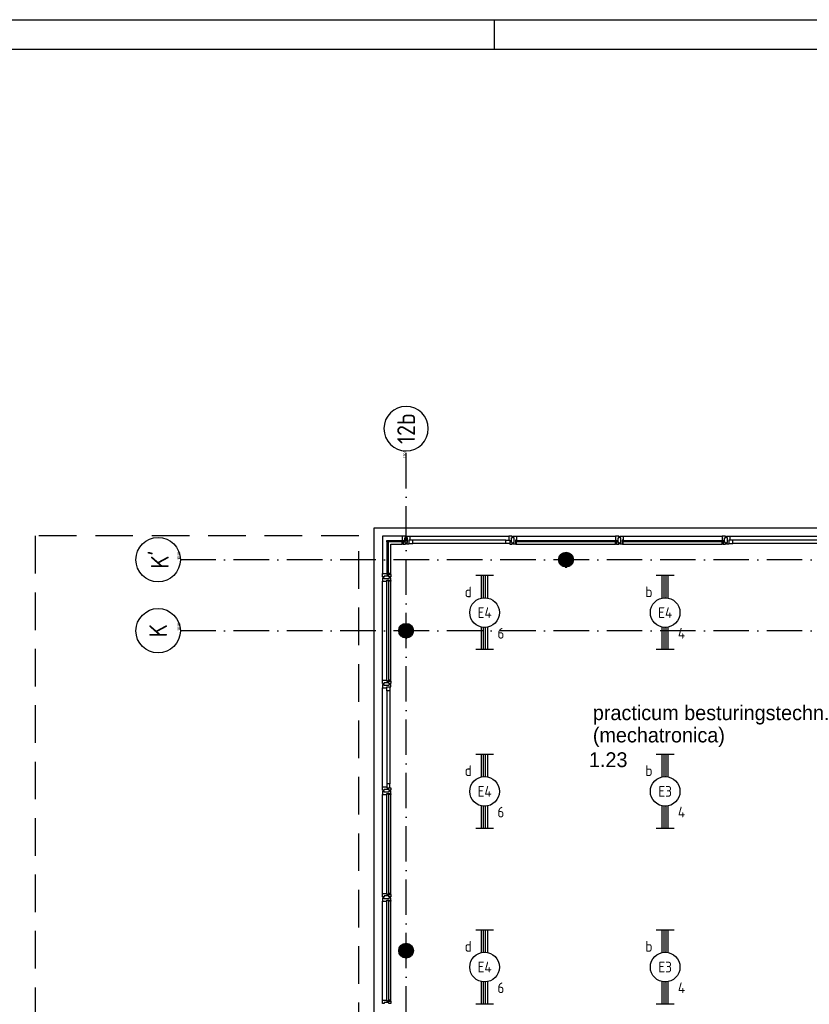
# Model space of a CAD drawing. Header units: millimetres. Extents: x 84333 to 240712, y -2244 to 84291.
# Tile 40 of 87: x 134295 to 147624, y 67670 to 84291. Entities that reach past the tile are written whole.
import ezdxf
from ezdxf.enums import TextEntityAlignment as Align

# ---------------------------------------------------------------- set-up
doc = ezdxf.new("R2010")
doc.units = ezdxf.units.MM
doc.header["$LTSCALE"] = 100
doc.linetypes.add('DASHDOT', pattern=[9, 6, -1.5, 0, -1.5])
doc.linetypes.add('HIDDEN', pattern=[9.525, 6.35, -3.175])
doc.layers.get('0').update_dxf_attribs({"linetype": 'CONTINUOUS'})
for name, color, linetype in [('AFDELING', 4, 'CONTINUOUS'), ('AL$1----_MAATVOERING', 7, 'CONTINUOUS'), ('AL$7----_STRAMIEN', 1, 'DASHDOT'), ('AL21----_BUITENWAND', 4, 'CONTINUOUS'), ('AL28----_KONSTRUKTIE', 3, 'CONTINUOUS'), ('AL31----_BUITENKOZ', 7, 'CONTINUOUS'), ('ALN-----_BLOCKNAAM', 2, 'CONTINUOUS'), ('ALXAA---_GEWBETON', 12, 'CONTINUOUS'), ('ALXOU---_GLAS', 7, 'CONTINUOUS'), ('BOUW', 8, 'CONTINUOUS'), ('EB63101-_ATTRIB', 2, 'CONTINUOUS'), ('EL63101-_LICHT-ARM', 3, 'CONTINUOUS'), ('EL6441--_DATACOM', 3, 'CONTINUOUS'), ('LIJN025', 10, 'CONTINUOUS'), ('LIJN050', 90, 'CONTINUOUS'), ('TEKST25', 10, 'CONTINUOUS'), ('TEKST35', 50, 'CONTINUOUS'), ('TEKST50', 90, 'CONTINUOUS')]:
    doc.layers.add(name, color=color, linetype=linetype)
doc.styles.add('1_8', font='ISO', dxfattribs={"height": 1.8})
doc.styles.add('BURO-025', font='BUROFONT.shx', dxfattribs={"height": 250})
doc.styles.add('ISO', font='ISO.SHX')
doc.styles.add('ROMAND', font='romand')
doc.styles.get("Standard").update_dxf_attribs({"font": 'iso.shx'})
doc.styles.add('TECHNIC', font='technic_.ttf')

# ---------------------------------------------------------------- blocks, each defined once
blk = doc.blocks.new('A0-GE')
at = {"layer": 'LIJN025'}
blk.add_line((516, 836), (516, 841), dxfattribs=at)
blk.add_lwpolyline([(1500, 841), (1500, 0), (0, 0), (0, 841)], close=True, dxfattribs=at)
at = {"layer": 'LIJN050', "const_width": 0.2}
blk.add_lwpolyline([(1495, 836), (25, 836), (25, 5), (1495, 5)], close=True, dxfattribs=at)
at = {"layer": 'TEKST25', "style": 'ROMAND', "width": 2.899115}
blk.add_attdef('STATUS', text='', height=2.5, dxfattribs=at).set_placement((1454, 71.5), (1493, 71.5), align=Align.FIT)
at = {"layer": 'TEKST25', "style": 'ISO'}
for tag, p in [('E', (1455.25, 66)), ('NAAM-E', (1466.75, 66)), ('DATUM-E', (1485, 66)), ('D', (1455.25, 61)), ('NAAM-D', (1466.75, 61)), ('DATUM-D', (1485, 61)), ('C', (1455.25, 56)), ('NAAM-C', (1466.75, 56)), ('DATUM-C', (1485, 56)), ('B', (1455.25, 51)), ('NAAM-B', (1466.75, 51)), ('DATUM-B', (1485, 51)), ('A', (1455.25, 46)), ('NAAM-A', (1466.75, 46)), ('DATUM-A', (1485, 46))]:
    blk.add_attdef(tag, text='', height=2.5, dxfattribs=at).set_placement(p, align=Align.CENTER)
for tag, p in [('DATUM', (1332.75, 36.25)), ('SCHAAL', (1368, 36.25)), ('GETEKEND', (1398.25, 36.25)), ('GECONTOL.', (1433, 36.25)), ('FORMAAT', (1463.25, 28.25))]:
    blk.add_attdef(tag, p, '', height=2.5, dxfattribs=at)
at = {"layer": 'TEKST35', "style": 'ISO'}
for tag, p in [('PROJECT', (1334.5, 72.5)), ('PLAATS', (1334.5, 63.5)), ('INSTALLATIE-REGEL1', (1334.5, 52.5)), ('INSTALLATIE-REGEL2', (1334.5, 43.5))]:
    blk.add_attdef(tag, p, '', height=4, dxfattribs=at)
blk.add_attdef('PROJ.NR.', text='', height=4, dxfattribs=at).set_placement((1481, 23), align=Align.CENTER)
at = {"layer": 'TEKST50', "style": 'ISO'}
blk.add_attdef('FILE-NAAM', text='', height=5, dxfattribs=at).set_placement((1473.5, 7.5), align=Align.CENTER)
blk = doc.blocks.new('EJ3T20')
at = {"color": 0}
for p, q in [((-6.25, -1.5), (-6.25, 1.5)), ((-6.25, 0.52), (-2.44, 0.52)), ((-6.25, 0.17), (-2.49, 0.17)), ((2.44, 0.52), (6.25, 0.52)), ((2.49, 0.17), (6.25, 0.17)), ((6.25, -1.5), (6.25, 1.5)), ((-6.25, -0.17), (-2.49, -0.17)), ((-6.25, -0.52), (-2.44, -0.52)), ((2.44, -0.52), (6.25, -0.52)), ((2.49, -0.17), (6.25, -0.17))]:
    blk.add_line(p, q, dxfattribs=at)
blk.add_circle((0, 0), 2.5, dxfattribs=at)
at = {"color": 0, "style": '1_8'}
for tag, flags, p in [('SCHAK', 8, (3.5, 2.75)), ('A_CODE', 8, (0, 0)), ('GROEP', 8, (-3.5, -2.75)), ('KAST', 9, (3.5, -2.75))]:
    blk.add_attdef(tag, text='', height=1.8, dxfattribs=dict(at, flags=flags)).set_placement(p, align=Align.MIDDLE)
blk = doc.blocks.new('1011')
at = {"layer": 'AL$7----_STRAMIEN', "color": 7, "linetype": 'Continuous'}
blk.add_circle((-750, 0), 750, dxfattribs=at)
at = {"layer": 'AL$7----_STRAMIEN', "color": 3, "linetype": 'Continuous'}
blk.add_attdef('STR-NAAM', text='', height=600, rotation=360, dxfattribs=at).set_placement((-750, 0), align=Align.MIDDLE)
at = {"layer": 'ALN-----_BLOCKNAAM', "linetype": 'Continuous'}
blk.add_text('1011', height=100, dxfattribs=at).set_placement((0, 0))
blk = doc.blocks.new('1010')
at = {"layer": 'AL$7----_STRAMIEN', "color": 7, "linetype": 'Continuous'}
blk.add_circle((0, 750), 750, dxfattribs=at)
at = {"layer": 'AL$7----_STRAMIEN', "color": 3, "linetype": 'Continuous'}
blk.add_attdef('STR-NAAM', text='', height=600, rotation=360, dxfattribs=at).set_placement((0, 750), align=Align.MIDDLE)
at = {"layer": 'ALN-----_BLOCKNAAM', "linetype": 'Continuous'}
blk.add_text('1010', height=100, dxfattribs=at).set_placement((0, 0))
blk = doc.blocks.new('A$C13e6995e')
at = {"layer": 'AL$1----_MAATVOERING', "color": 8, "linetype": 'HIDDEN'}
for p, q in [((55685, 77820), (50225, 77820)), ((50225, 77820), (50225, 68355)), ((55685, 68355), (55685, 77820))]:
    blk.add_line(p, q, dxfattribs=at)
at = {"layer": 'AL$7----_STRAMIEN', "color": 1}
for p, q in [((56485, 40820), (56485, 79257)), ((92876, 77420), (52674, 77420)), ((92876, 76220), (52674, 76220))]:
    blk.add_line(p, q, dxfattribs=at)
at = {"layer": 'AL21----_BUITENWAND', "color": 8}
for p, q in [((55945, 68185), (55945, 77960)), ((55945, 77960), (89425, 77960))]:
    blk.add_line(p, q, dxfattribs=at)
at = {"layer": 'AL28----_KONSTRUKTIE', "color": 8}
for centre in [(59185, 77420), (56485, 76220), (56485, 70820)]:
    blk.add_circle(centre, 125, dxfattribs=at)
at = {"layer": 'AL31----_BUITENKOZ', "color": 8}
for p, q in [((56420, 77819), (56086, 77819)), ((56086, 77819), (56086, 77185)), ((56550, 77819), (58220, 77819)), ((58350, 77819), (60020, 77819)), ((60150, 77819), (61820, 77819)), ((61950, 77819), (63620, 77819)), ((56225, 77185), (56225, 77680)), ((56225, 77680), (56420, 77680)), ((58170, 77747), (56600, 77747)), ((58170, 77693), (56600, 77693)), ((58350, 77680), (60020, 77680)), ((60150, 77680), (61820, 77680)), ((63570, 77747), (62000, 77747)), ((63570, 77693), (62000, 77693)), ((56086, 75385), (56086, 77055)), ((56225, 75385), (56225, 77055)), ((56086, 73585), (56086, 75255)), ((56158, 75205), (56158, 73635)), ((56212, 75205), (56212, 73635)), ((56086, 71785), (56086, 73455)), ((56225, 71785), (56225, 73455)), ((56086, 69985), (56086, 71655)), ((56225, 69985), (56225, 71655))]:
    blk.add_line(p, q, dxfattribs=at)
at = {"layer": 'AL31----_BUITENKOZ', "color": 8, "linetype": 'Continuous'}
for p, q in [((56457, 77819), (56420, 77819)), ((56420, 77819), (56420, 77812)), ((56420, 77812), (56420, 77808)), ((56420, 77808), (56420, 77800)), ((56420, 77800), (56420, 77747)), ((56476, 77819), (56457, 77819)), ((56462, 77710), (56462, 77790)), ((56462, 77790), (56476, 77790)), ((56476, 77813), (56476, 77819)), ((56476, 77799), (56476, 77813)), ((56476, 77790), (56476, 77799)), ((56476, 77799), (56476, 77799)), ((56494, 77813), (56494, 77819)), ((56494, 77819), (56513, 77819)), ((56494, 77800), (56494, 77813)), ((56494, 77790), (56494, 77800)), ((56494, 77800), (56494, 77800)), ((56508, 77790), (56494, 77790)), ((56508, 77710), (56508, 77790)), ((56513, 77819), (56550, 77819)), ((56550, 77819), (56550, 77812)), ((56550, 77812), (56550, 77808)), ((56550, 77808), (56550, 77800)), ((56550, 77800), (56550, 77747)), ((58257, 77819), (58220, 77819)), ((58220, 77819), (58220, 77812)), ((58220, 77812), (58220, 77808)), ((58220, 77808), (58220, 77800)), ((58220, 77800), (58220, 77747)), ((58276, 77819), (58257, 77819)), ((58262, 77710), (58262, 77790)), ((58262, 77790), (58276, 77790)), ((58276, 77813), (58276, 77819)), ((58276, 77799), (58276, 77813)), ((58276, 77790), (58276, 77799)), ((58276, 77799), (58276, 77799)), ((58294, 77813), (58294, 77819)), ((58294, 77819), (58313, 77819)), ((58294, 77800), (58294, 77813)), ((58294, 77790), (58294, 77800)), ((58294, 77800), (58294, 77800)), ((58308, 77790), (58294, 77790)), ((58308, 77710), (58308, 77790)), ((58313, 77819), (58350, 77819)), ((58350, 77819), (58350, 77812)), ((58350, 77812), (58350, 77808)), ((58350, 77808), (58350, 77800)), ((58350, 77800), (58350, 77747)), ((60057, 77819), (60020, 77819)), ((60020, 77819), (60020, 77812)), ((60020, 77812), (60020, 77808)), ((60020, 77808), (60020, 77800)), ((60020, 77800), (60020, 77747)), ((60076, 77819), (60057, 77819)), ((60062, 77710), (60062, 77790)), ((60062, 77790), (60076, 77790)), ((60076, 77813), (60076, 77819)), ((60076, 77799), (60076, 77813)), ((60076, 77790), (60076, 77799)), ((60076, 77799), (60076, 77799)), ((60094, 77813), (60094, 77819)), ((60094, 77819), (60113, 77819)), ((60094, 77800), (60094, 77813)), ((60094, 77790), (60094, 77800)), ((60094, 77800), (60094, 77800)), ((60108, 77790), (60094, 77790)), ((60108, 77710), (60108, 77790)), ((60113, 77819), (60150, 77819)), ((60150, 77819), (60150, 77812)), ((60150, 77812), (60150, 77808)), ((60150, 77808), (60150, 77800)), ((60150, 77800), (60150, 77747)), ((61857, 77819), (61820, 77819)), ((61820, 77819), (61820, 77812)), ((61820, 77812), (61820, 77808)), ((61820, 77808), (61820, 77800)), ((61820, 77800), (61820, 77747)), ((61876, 77819), (61857, 77819)), ((61862, 77710), (61862, 77790)), ((61862, 77790), (61876, 77790)), ((61876, 77813), (61876, 77819)), ((61876, 77799), (61876, 77813)), ((61876, 77790), (61876, 77799)), ((61876, 77799), (61876, 77799)), ((61894, 77813), (61894, 77819)), ((61894, 77819), (61913, 77819)), ((61894, 77800), (61894, 77813)), ((61894, 77790), (61894, 77800)), ((61894, 77800), (61894, 77800)), ((61908, 77790), (61894, 77790)), ((61908, 77710), (61908, 77790)), ((61913, 77819), (61950, 77819)), ((61950, 77819), (61950, 77812)), ((61950, 77812), (61950, 77808)), ((61950, 77808), (61950, 77800)), ((61950, 77800), (61950, 77747)), ((56420, 77747), (56437, 77747)), ((56420, 77680), (56420, 77717)), ((56420, 77717), (56437, 77717)), ((56432, 77680), (56420, 77680)), ((56437, 77685), (56432, 77685)), ((56432, 77685), (56432, 77680)), ((56437, 77747), (56437, 77680)), ((56437, 77717), (56437, 77685)), ((56437, 77680), (56476, 77680)), ((56476, 77710), (56462, 77710)), ((56476, 77700), (56476, 77710)), ((56476, 77686), (56476, 77700)), ((56476, 77700), (56476, 77700)), ((56476, 77680), (56476, 77686)), ((56494, 77700), (56494, 77710)), ((56494, 77710), (56508, 77710)), ((56494, 77686), (56494, 77700)), ((56494, 77700), (56494, 77700)), ((56494, 77680), (56494, 77686)), ((56533, 77680), (56494, 77680)), ((56550, 77747), (56533, 77747)), ((56533, 77747), (56533, 77680)), ((56533, 77747), (56533, 77693)), ((56600, 77747), (56533, 77747)), ((56533, 77693), (56600, 77693)), ((56600, 77693), (56600, 77747)), ((58170, 77693), (58170, 77747)), ((58170, 77747), (58237, 77747)), ((58237, 77693), (58170, 77693)), ((58220, 77747), (58237, 77747)), ((58237, 77747), (58237, 77680)), ((58237, 77747), (58237, 77693)), ((58237, 77680), (58276, 77680)), ((58276, 77710), (58262, 77710)), ((58276, 77700), (58276, 77710)), ((58276, 77686), (58276, 77700)), ((58276, 77700), (58276, 77700)), ((58276, 77680), (58276, 77686)), ((58294, 77700), (58294, 77710)), ((58294, 77710), (58308, 77710)), ((58294, 77686), (58294, 77700)), ((58294, 77700), (58294, 77700)), ((58294, 77680), (58294, 77686)), ((58333, 77680), (58294, 77680)), ((58350, 77747), (58333, 77747)), ((58333, 77747), (58333, 77680)), ((58333, 77717), (58333, 77685)), ((58350, 77717), (58333, 77717)), ((58333, 77685), (58338, 77685)), ((58338, 77685), (58338, 77680)), ((58338, 77680), (58350, 77680)), ((58350, 77680), (58350, 77717)), ((60020, 77747), (60037, 77747)), ((60020, 77680), (60020, 77717)), ((60020, 77717), (60037, 77717)), ((60032, 77680), (60020, 77680)), ((60037, 77685), (60032, 77685)), ((60032, 77685), (60032, 77680)), ((60037, 77747), (60037, 77680)), ((60037, 77717), (60037, 77685)), ((60037, 77680), (60076, 77680)), ((60076, 77710), (60062, 77710)), ((60076, 77700), (60076, 77710)), ((60076, 77686), (60076, 77700)), ((60076, 77700), (60076, 77700)), ((60076, 77680), (60076, 77686)), ((60094, 77700), (60094, 77710)), ((60094, 77710), (60108, 77710)), ((60094, 77686), (60094, 77700)), ((60094, 77700), (60094, 77700)), ((60094, 77680), (60094, 77686)), ((60133, 77680), (60094, 77680)), ((60150, 77747), (60133, 77747)), ((60133, 77747), (60133, 77680)), ((60133, 77717), (60133, 77685)), ((60150, 77717), (60133, 77717)), ((60133, 77685), (60138, 77685)), ((60138, 77685), (60138, 77680)), ((60138, 77680), (60150, 77680)), ((60150, 77680), (60150, 77717)), ((61820, 77747), (61837, 77747)), ((61820, 77680), (61820, 77717)), ((61820, 77717), (61837, 77717)), ((61832, 77680), (61820, 77680)), ((61837, 77685), (61832, 77685)), ((61832, 77685), (61832, 77680)), ((61837, 77747), (61837, 77680)), ((61837, 77717), (61837, 77685)), ((61837, 77680), (61876, 77680)), ((61876, 77710), (61862, 77710)), ((61876, 77700), (61876, 77710)), ((61876, 77686), (61876, 77700)), ((61876, 77700), (61876, 77700)), ((61876, 77680), (61876, 77686)), ((61894, 77700), (61894, 77710)), ((61894, 77710), (61908, 77710)), ((61894, 77686), (61894, 77700)), ((61894, 77700), (61894, 77700)), ((61894, 77680), (61894, 77686)), ((61933, 77680), (61894, 77680)), ((61950, 77747), (61933, 77747)), ((61933, 77747), (61933, 77680)), ((61933, 77747), (61933, 77693)), ((62000, 77747), (61933, 77747)), ((61933, 77693), (62000, 77693)), ((62000, 77693), (62000, 77747)), ((56086, 77148), (56086, 77185)), ((56086, 77185), (56093, 77185)), ((56086, 77129), (56086, 77148)), ((56092, 77129), (56086, 77129)), ((56106, 77129), (56092, 77129)), ((56093, 77185), (56097, 77185)), ((56097, 77185), (56105, 77185)), ((56105, 77185), (56158, 77185)), ((56115, 77129), (56106, 77129)), ((56106, 77129), (56106, 77129)), ((56195, 77143), (56115, 77143)), ((56115, 77143), (56115, 77129)), ((56158, 77185), (56158, 77168)), ((56158, 77168), (56225, 77168)), ((56225, 77185), (56188, 77185)), ((56188, 77185), (56188, 77168)), ((56188, 77168), (56220, 77168)), ((56195, 77129), (56195, 77143)), ((56205, 77129), (56195, 77129)), ((56219, 77129), (56205, 77129)), ((56205, 77129), (56205, 77129)), ((56225, 77129), (56219, 77129)), ((56220, 77168), (56220, 77173)), ((56220, 77173), (56225, 77173)), ((56225, 77173), (56225, 77185)), ((56225, 77168), (56225, 77129)), ((56092, 77111), (56086, 77111)), ((56086, 77111), (56086, 77092)), ((56086, 77092), (56086, 77055)), ((56086, 77055), (56093, 77055)), ((56106, 77111), (56092, 77111)), ((56093, 77055), (56097, 77055)), ((56097, 77055), (56105, 77055)), ((56105, 77055), (56158, 77055)), ((56115, 77111), (56106, 77111)), ((56106, 77111), (56106, 77111)), ((56115, 77097), (56115, 77111)), ((56195, 77097), (56115, 77097)), ((56158, 77055), (56158, 77072)), ((56158, 77072), (56225, 77072)), ((56188, 77072), (56220, 77072)), ((56188, 77055), (56188, 77072)), ((56225, 77055), (56188, 77055)), ((56205, 77111), (56195, 77111)), ((56195, 77111), (56195, 77097)), ((56219, 77111), (56205, 77111)), ((56205, 77111), (56205, 77111)), ((56225, 77111), (56219, 77111)), ((56220, 77072), (56220, 77067)), ((56220, 77067), (56225, 77067)), ((56225, 77072), (56225, 77111)), ((56225, 77067), (56225, 77055)), ((56086, 75348), (56086, 75385)), ((56086, 75385), (56093, 75385)), ((56086, 75329), (56086, 75348)), ((56092, 75329), (56086, 75329)), ((56092, 75311), (56086, 75311)), ((56086, 75311), (56086, 75292)), ((56105, 75329), (56092, 75329)), ((56106, 75311), (56092, 75311)), ((56093, 75385), (56097, 75385)), ((56097, 75385), (56105, 75385)), ((56105, 75385), (56158, 75385)), ((56115, 75329), (56105, 75329)), ((56105, 75329), (56105, 75329)), ((56115, 75311), (56106, 75311)), ((56106, 75311), (56106, 75311)), ((56195, 75343), (56115, 75343)), ((56115, 75343), (56115, 75329)), ((56115, 75297), (56115, 75311)), ((56195, 75297), (56115, 75297)), ((56158, 75385), (56158, 75368)), ((56158, 75368), (56225, 75368)), ((56225, 75385), (56188, 75385)), ((56188, 75385), (56188, 75368)), ((56188, 75368), (56220, 75368)), ((56195, 75329), (56195, 75343)), ((56205, 75329), (56195, 75329)), ((56205, 75311), (56195, 75311)), ((56195, 75311), (56195, 75297)), ((56219, 75329), (56205, 75329)), ((56205, 75329), (56205, 75329)), ((56219, 75311), (56205, 75311)), ((56205, 75311), (56205, 75311)), ((56225, 75329), (56219, 75329)), ((56225, 75311), (56219, 75311)), ((56220, 75368), (56220, 75373)), ((56220, 75373), (56225, 75373)), ((56225, 75373), (56225, 75385)), ((56225, 75368), (56225, 75329)), ((56225, 75272), (56225, 75311)), ((56086, 75292), (56086, 75255)), ((56086, 75255), (56093, 75255)), ((56093, 75255), (56097, 75255)), ((56097, 75255), (56105, 75255)), ((56105, 75255), (56158, 75255)), ((56158, 75255), (56158, 75272)), ((56158, 75272), (56225, 75272)), ((56158, 75272), (56212, 75272)), ((56158, 75205), (56158, 75272)), ((56212, 75205), (56158, 75205)), ((56212, 75272), (56212, 75205)), ((56212, 73635), (56158, 73635)), ((56158, 73635), (56158, 73568)), ((56212, 73568), (56212, 73635)), ((56086, 73548), (56086, 73585)), ((56086, 73585), (56093, 73585)), ((56086, 73529), (56086, 73548)), ((56092, 73529), (56086, 73529)), ((56092, 73511), (56086, 73511)), ((56086, 73511), (56086, 73492)), ((56086, 73492), (56086, 73455)), ((56105, 73529), (56092, 73529)), ((56106, 73511), (56092, 73511)), ((56093, 73585), (56097, 73585)), ((56097, 73585), (56105, 73585)), ((56105, 73585), (56158, 73585)), ((56115, 73529), (56105, 73529)), ((56105, 73529), (56105, 73529)), ((56115, 73511), (56106, 73511)), ((56106, 73511), (56106, 73511)), ((56195, 73543), (56115, 73543)), ((56115, 73543), (56115, 73529)), ((56115, 73497), (56115, 73511)), ((56195, 73497), (56115, 73497)), ((56158, 73585), (56158, 73568)), ((56158, 73568), (56225, 73568)), ((56158, 73568), (56212, 73568)), ((56158, 73455), (56158, 73472)), ((56158, 73472), (56225, 73472)), ((56188, 73472), (56220, 73472)), ((56188, 73455), (56188, 73472)), ((56195, 73529), (56195, 73543)), ((56205, 73529), (56195, 73529)), ((56205, 73511), (56195, 73511)), ((56195, 73511), (56195, 73497)), ((56219, 73529), (56205, 73529)), ((56205, 73529), (56205, 73529)), ((56219, 73511), (56205, 73511)), ((56205, 73511), (56205, 73511)), ((56225, 73529), (56219, 73529)), ((56225, 73511), (56219, 73511)), ((56220, 73472), (56220, 73467)), ((56220, 73467), (56225, 73467)), ((56225, 73568), (56225, 73529)), ((56225, 73472), (56225, 73511)), ((56225, 73467), (56225, 73455)), ((56086, 73455), (56093, 73455)), ((56093, 73455), (56097, 73455)), ((56097, 73455), (56105, 73455)), ((56105, 73455), (56158, 73455)), ((56225, 73455), (56188, 73455)), ((56086, 71748), (56086, 71785)), ((56086, 71785), (56093, 71785)), ((56086, 71729), (56086, 71748)), ((56092, 71729), (56086, 71729)), ((56092, 71711), (56086, 71711)), ((56086, 71711), (56086, 71692)), ((56086, 71692), (56086, 71655)), ((56086, 71655), (56093, 71655)), ((56105, 71729), (56092, 71729)), ((56106, 71711), (56092, 71711)), ((56093, 71785), (56097, 71785)), ((56093, 71655), (56097, 71655)), ((56097, 71785), (56105, 71785)), ((56097, 71655), (56105, 71655)), ((56105, 71785), (56158, 71785)), ((56115, 71729), (56105, 71729)), ((56105, 71729), (56105, 71729)), ((56105, 71655), (56158, 71655)), ((56115, 71711), (56106, 71711)), ((56106, 71711), (56106, 71711)), ((56195, 71743), (56115, 71743)), ((56115, 71743), (56115, 71729)), ((56115, 71697), (56115, 71711)), ((56195, 71697), (56115, 71697)), ((56158, 71785), (56158, 71768)), ((56158, 71768), (56225, 71768)), ((56158, 71655), (56158, 71672)), ((56158, 71672), (56225, 71672)), ((56225, 71785), (56188, 71785)), ((56188, 71785), (56188, 71768)), ((56188, 71768), (56220, 71768)), ((56188, 71672), (56220, 71672)), ((56188, 71655), (56188, 71672)), ((56225, 71655), (56188, 71655)), ((56195, 71729), (56195, 71743)), ((56205, 71729), (56195, 71729)), ((56205, 71711), (56195, 71711)), ((56195, 71711), (56195, 71697)), ((56219, 71729), (56205, 71729)), ((56205, 71729), (56205, 71729)), ((56219, 71711), (56205, 71711)), ((56205, 71711), (56205, 71711)), ((56225, 71729), (56219, 71729)), ((56225, 71711), (56219, 71711)), ((56220, 71768), (56220, 71773)), ((56220, 71773), (56225, 71773)), ((56220, 71672), (56220, 71667)), ((56220, 71667), (56225, 71667)), ((56225, 71773), (56225, 71785)), ((56225, 71768), (56225, 71729)), ((56225, 71672), (56225, 71711)), ((56225, 71667), (56225, 71655)), ((56086, 69948), (56086, 69985)), ((56086, 69985), (56093, 69985)), ((56093, 69985), (56097, 69985)), ((56097, 69985), (56105, 69985)), ((56105, 69985), (56158, 69985)), ((56158, 69985), (56158, 69968)), ((56225, 69985), (56188, 69985)), ((56188, 69985), (56188, 69968)), ((56225, 69973), (56225, 69985)), ((56086, 69929), (56086, 69948)), ((56092, 69929), (56086, 69929)), ((56105, 69929), (56092, 69929)), ((56115, 69929), (56105, 69929)), ((56105, 69929), (56105, 69929)), ((56195, 69943), (56115, 69943)), ((56115, 69943), (56115, 69929)), ((56158, 69968), (56225, 69968)), ((56188, 69968), (56220, 69968)), ((56195, 69929), (56195, 69943)), ((56205, 69929), (56195, 69929)), ((56219, 69929), (56205, 69929)), ((56205, 69929), (56205, 69929)), ((56225, 69929), (56219, 69929)), ((56220, 69968), (56220, 69973)), ((56220, 69973), (56225, 69973)), ((56225, 69968), (56225, 69929))]:
    blk.add_line(p, q, dxfattribs=at)
at = {"layer": 'ALXAA---_GEWBETON', "color": 8}
for p, q in [((59065, 77456), (59305, 77456)), ((59073, 77476), (59297, 77476)), ((59085, 77496), (59284, 77496)), ((59105, 77516), (59265, 77516)), ((59138, 77536), (59232, 77536)), ((59060, 77416), (59310, 77416)), ((59061, 77436), (59309, 77436)), ((59062, 77396), (59308, 77396)), ((59068, 77376), (59302, 77376)), ((59078, 77356), (59292, 77356)), ((59093, 77336), (59277, 77336)), ((59116, 77316), (59254, 77316)), ((59172, 77296), (59198, 77296)), ((56385, 76296), (56584, 76296)), ((56405, 76316), (56565, 76316)), ((56438, 76336), (56532, 76336)), ((56360, 76216), (56610, 76216)), ((56361, 76236), (56609, 76236)), ((56362, 76196), (56608, 76196)), ((56365, 76256), (56605, 76256)), ((56368, 76176), (56602, 76176)), ((56373, 76276), (56597, 76276)), ((56378, 76156), (56592, 76156)), ((56393, 76136), (56577, 76136)), ((56416, 76116), (56554, 76116)), ((56472, 76096), (56498, 76096)), ((56360, 70816), (56610, 70816)), ((56361, 70836), (56609, 70836)), ((56365, 70856), (56605, 70856)), ((56373, 70876), (56597, 70876)), ((56385, 70896), (56584, 70896)), ((56405, 70916), (56565, 70916)), ((56438, 70936), (56532, 70936)), ((56362, 70796), (56608, 70796)), ((56368, 70776), (56602, 70776)), ((56378, 70756), (56592, 70756)), ((56393, 70736), (56577, 70736)), ((56416, 70716), (56554, 70716)), ((56472, 70696), (56498, 70696))]:
    blk.add_line(p, q, dxfattribs=at)
at = {"layer": 'ALXOU---_GLAS', "color": 8}
for p, q in [((56160, 77719), (56160, 77745)), ((56160, 77745), (56435, 77745)), ((56435, 77719), (56160, 77719)), ((56186, 77719), (56160, 77719)), ((56160, 77719), (56160, 77170)), ((56186, 77170), (56186, 77719)), ((56435, 77745), (56435, 77719)), ((58335, 77719), (58335, 77745)), ((58335, 77745), (60035, 77745)), ((60035, 77719), (58335, 77719)), ((60035, 77745), (60035, 77719)), ((60135, 77719), (60135, 77745)), ((60135, 77745), (61835, 77745)), ((61835, 77719), (60135, 77719)), ((61835, 77745), (61835, 77719)), ((56160, 77170), (56186, 77170)), ((56160, 77070), (56186, 77070)), ((56160, 75370), (56160, 77070)), ((56186, 77070), (56186, 75370)), ((56186, 75370), (56160, 75370)), ((56160, 73470), (56186, 73470)), ((56160, 71770), (56160, 73470)), ((56186, 73470), (56186, 71770)), ((56186, 71770), (56160, 71770)), ((56160, 71670), (56186, 71670)), ((56160, 69970), (56160, 71670)), ((56186, 71670), (56186, 69970)), ((56186, 69970), (56160, 69970))]:
    blk.add_line(p, q, dxfattribs=at)
at = {"layer": 'AL$7----_STRAMIEN'}
ref = blk.add_blockref('1011', (56485, 79257), dxfattribs=dict(at, xscale=-0.5, yscale=0.5, zscale=0.5, rotation=90.00000000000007))
ref.add_attrib('STR-NAAM', '12b', dxfattribs={"color": 3, "linetype": 'Continuous', "height": 300, "rotation": 90}).set_placement((56485, 79632), align=Align.MIDDLE)
at = {"layer": 'AL$7----_STRAMIEN', "xscale": 0.5, "yscale": 0.5, "zscale": 0.5, "rotation": 90.00000000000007}
for p, values in [((52674, 77420), {'STR-NAAM': "K'"}), ((52674, 76220), {'STR-NAAM': 'K'})]:
    blk.add_blockref('1010', p, dxfattribs=at).add_auto_attribs(values)
at = {"layer": 'AFDELING', "color": 8, "style": 'TECHNIC'}
for p in [(92219, 54468), (58038, 41625), (88108, 41444)]:
    blk.add_attdef('VIDE', text='', height=500, dxfattribs=at).set_placement(p, align=Align.CENTER)
blk.add_attdef('VIDE', text='', height=500, rotation=90, dxfattribs=at).set_placement((75129, 25766), align=Align.CENTER)
at = {"layer": 'BOUW', "style": 'BURO-025'}
for s, p in [('practicum besturingstechn. ', (59637, 74711)), ('(mechatronica)', (59637, 74335)), ('1.23', (59571, 73918))]:
    blk.add_text(s, height=250, dxfattribs=at).set_placement(p)

msp = doc.modelspace()

# ---------------------------------------------------------------- block references
at = {"xscale": 100, "yscale": 100, "zscale": 100}
msp.add_blockref('A0-GE', (90712, 191), dxfattribs=at)
at = {"layer": 'EL63101-_LICHT-ARM'}
ref = msp.add_blockref('EJ3T20', (142143, 74283, 3500), dxfattribs=dict(at, xscale=100, yscale=100, zscale=100, rotation=90))
ref.add_attrib('A_CODE', 'E4', dxfattribs={"layer": 'EB63101-_ATTRIB', "color": 1, "height": 180, "style": '1_8', "flags": 8}).set_placement((142143, 74283, 3500), align=Align.MIDDLE)
ref.add_attrib('GROEP', '6', dxfattribs={"layer": 'EB63101-_ATTRIB', "color": 1, "height": 180, "style": '1_8', "flags": 8}).set_placement((142418, 73933, 3500), align=Align.MIDDLE)
ref.add_attrib('SCHAK', 'd', dxfattribs={"layer": 'EB63101-_ATTRIB', "color": 1, "height": 180, "style": '1_8', "flags": 8}).set_placement((141868, 74633, 3500), align=Align.MIDDLE)
ref = msp.add_blockref('EJ3T20', (145191, 74283, 3500), dxfattribs=dict(at, xscale=100, yscale=100, zscale=100, rotation=90))
ref.add_attrib('A_CODE', 'E4', dxfattribs={"layer": 'EB63101-_ATTRIB', "color": 1, "height": 180, "style": '1_8', "flags": 8}).set_placement((145191, 74283, 3500), align=Align.MIDDLE)
ref.add_attrib('GROEP', '4', dxfattribs={"layer": 'EB63101-_ATTRIB', "color": 1, "height": 180, "style": '1_8', "flags": 8}).set_placement((145466, 73933, 3500), align=Align.MIDDLE)
ref.add_attrib('SCHAK', 'b', dxfattribs={"layer": 'EB63101-_ATTRIB', "color": 1, "height": 180, "style": '1_8', "flags": 8}).set_placement((144916, 74633, 3500), align=Align.MIDDLE)
ref = msp.add_blockref('EJ3T20', (142143, 71265, 3500), dxfattribs=dict(at, xscale=100, yscale=100, zscale=100, rotation=90))
ref.add_attrib('A_CODE', 'E4', dxfattribs={"layer": 'EB63101-_ATTRIB', "color": 1, "height": 180, "style": '1_8', "flags": 8}).set_placement((142143, 71265, 3500), align=Align.MIDDLE)
ref.add_attrib('GROEP', '6', dxfattribs={"layer": 'EB63101-_ATTRIB', "color": 1, "height": 180, "style": '1_8', "flags": 8}).set_placement((142418, 70915, 3500), align=Align.MIDDLE)
ref.add_attrib('SCHAK', 'd', dxfattribs={"layer": 'EB63101-_ATTRIB', "color": 1, "height": 180, "style": '1_8', "flags": 8}).set_placement((141868, 71615, 3500), align=Align.MIDDLE)
ref = msp.add_blockref('EJ3T20', (145191, 71265, 3500), dxfattribs=dict(at, xscale=100, yscale=100, zscale=100, rotation=90))
ref.add_attrib('A_CODE', 'E3', dxfattribs={"layer": 'EB63101-_ATTRIB', "color": 1, "height": 180, "style": '1_8', "flags": 8}).set_placement((145191, 71265, 3500), align=Align.MIDDLE)
ref.add_attrib('GROEP', '4', dxfattribs={"layer": 'EB63101-_ATTRIB', "color": 1, "height": 180, "style": '1_8', "flags": 8}).set_placement((145466, 70915, 3500), align=Align.MIDDLE)
ref.add_attrib('SCHAK', 'b', dxfattribs={"layer": 'EB63101-_ATTRIB', "color": 1, "height": 180, "style": '1_8', "flags": 8}).set_placement((144916, 71615, 3500), align=Align.MIDDLE)
ref = msp.add_blockref('EJ3T20', (142143, 68299, 3500), dxfattribs=dict(at, xscale=100, yscale=100, zscale=100, rotation=90))
ref.add_attrib('A_CODE', 'E4', dxfattribs={"layer": 'EB63101-_ATTRIB', "color": 1, "height": 180, "style": '1_8', "flags": 8}).set_placement((142143, 68299, 3500), align=Align.MIDDLE)
ref.add_attrib('GROEP', '6', dxfattribs={"layer": 'EB63101-_ATTRIB', "color": 1, "height": 180, "style": '1_8', "flags": 8}).set_placement((142418, 67949, 3500), align=Align.MIDDLE)
ref.add_attrib('SCHAK', 'd', dxfattribs={"layer": 'EB63101-_ATTRIB', "color": 1, "height": 180, "style": '1_8', "flags": 8}).set_placement((141868, 68649, 3500), align=Align.MIDDLE)
ref = msp.add_blockref('EJ3T20', (145191, 68299, 3500), dxfattribs=dict(at, xscale=100, yscale=100, zscale=100, rotation=90))
ref.add_attrib('A_CODE', 'E3', dxfattribs={"layer": 'EB63101-_ATTRIB', "color": 1, "height": 180, "style": '1_8', "flags": 8}).set_placement((145191, 68299, 3500), align=Align.MIDDLE)
ref.add_attrib('GROEP', '4', dxfattribs={"layer": 'EB63101-_ATTRIB', "color": 1, "height": 180, "style": '1_8', "flags": 8}).set_placement((145466, 67949, 3500), align=Align.MIDDLE)
ref.add_attrib('SCHAK', 'b', dxfattribs={"layer": 'EB63101-_ATTRIB', "color": 1, "height": 180, "style": '1_8', "flags": 8}).set_placement((144916, 68649, 3500), align=Align.MIDDLE)
at = {"layer": 'EL6441--_DATACOM'}
msp.add_blockref('A$C13e6995e', (84333, -2244), dxfattribs=at)

doc.saveas('drawing.dxf')
